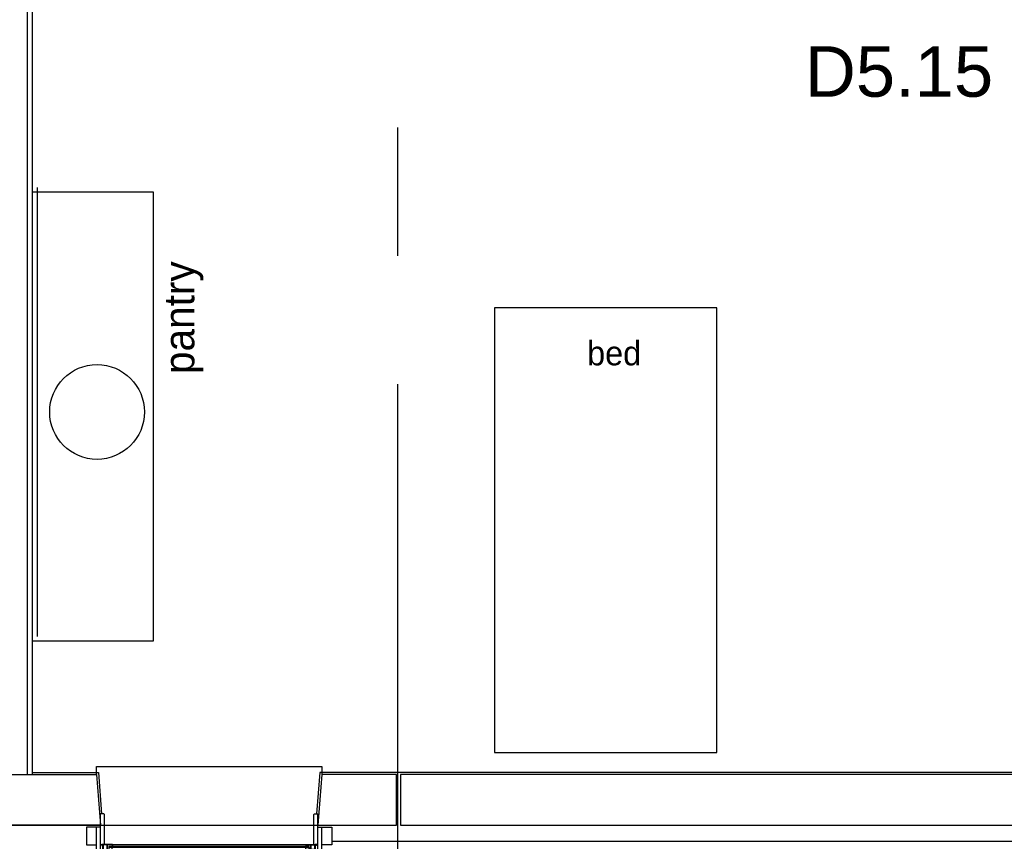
# Model space of a CAD drawing. Header units: millimetres. Extents: x -3528 to 120637, y -25886 to 25397.
# Tile 7 of 23: x 106875 to 111748, y -20490 to -16425. Entities that reach past the tile are written whole.
import ezdxf
from ezdxf.enums import TextEntityAlignment as Align

# ---------------------------------------------------------------- set-up
doc = ezdxf.new("R2010")
doc.units = ezdxf.units.MM
doc.header["$LTSCALE"] = 100
doc.header["$MEASUREMENT"] = 0
doc.linetypes.add('CENTER', pattern=[50.8, 31.75, -6.35, 6.35, -6.35])
doc.layers.get('0').update_dxf_attribs({"linetype": 'CONTINUOUS'})
for name, color, linetype in [('AL21----_BUITENWAND', 3, 'CONTINUOUS'), ('AL22----_BINNENWAND', 2, 'CONTINUOUS'), ('AL31----_BUITENKOZIJN', 1, 'CONTINUOUS'), ('AL42----_PLEISTERWERK', 8, 'CONTINUOUS'), ('AL42----_TEGELWERK', 8, 'CONTINUOUS'), ('AL72----_GEBRUIKERSVOORZIENINGEN', 1, 'CONTINUOUS'), ('AL73----_KEUKENINRICHTING', 1, 'CONTINUOUS'), ('BL$7----_STRAMIEN', 8, 'CONTINUOUS'), ('BL$8----_RUIMTENUMMER', 2, 'CONTINUOUS')]:
    doc.layers.add(name, color=color, linetype=linetype)
doc.styles.add('00_100', font='B-GBP.shx', dxfattribs={"height": 120})
doc.styles.add('02_100', font='B-GBP.shx', dxfattribs={"height": 250})
doc.styles.get("Standard").update_dxf_attribs({"font": 'arial.ttf'})

# ---------------------------------------------------------------- blocks, each defined once
blk = doc.blocks.new('PH31-002')
at = {"color": 0, "linetype": 'ByBlock', "lineweight": -2}
for p, q in [((20, -95), (20, 55.5)), ((37, 55.5), (20, 55.5)), ((40, 52.5), (37, 55.5)), ((40, -95), (40, 52.5)), ((1075, 52.5), (1078, 55.5)), ((1075, -95), (1075, 52.5)), ((1078, 55.5), (1095, 55.5)), ((1095, -95), (1095, 55.5)), ((0, -127.9), (0, -10)), ((17, -10), (0, -10)), ((20, -13), (17, -10)), ((20, -127.9), (20, -13)), ((1095, -13), (1098, -10)), ((1095, -127.9), (1095, -13)), ((1098, -10), (1115, -10)), ((1115, -127.9), (1115, -10)), ((20, -95), (32.3, -95)), ((32, -97), (29, -97)), ((29, -98), (29, -97)), ((72, -95), (1043, -95)), ((1095, -95), (1082.8, -95)), ((1083, -97), (1086, -97)), ((1086, -98), (1086, -97)), ((0, -127.9), (20, -127.9)), ((67, -140), (1048, -140)), ((1115, -127.9), (1095, -127.9))]:
    blk.add_line(p, q, dxfattribs=at)
for points in [[(0, -97.5), (0, -10), (-50, -10), (-50, -97.5)], [(1115, -97.5), (1115, -10), (1165, -10), (1165, -97.5)], [(37, -138), (37, -122), (35, -122), (35, -138)], [(49, -138), (49, -122), (51, -122), (51, -138)], [(61, -135), (1053.2, -135), (1053.2, -105), (61, -105)], [(77.7, -110), (61, -110), (61, -130), (77.7, -130)], [(1036.5, -110), (1053.2, -110), (1053.2, -130), (1036.5, -130)], [(1066, -138), (1066, -122), (1064, -122), (1064, -138)], [(1078, -138), (1078, -122), (1080, -122), (1080, -138)]]:
    blk.add_lwpolyline(points, close=True, dxfattribs=at)
for points in [[(27, -95), (27, -100)], [(79, -95), (27, -95)], [(32, -122), (32, -97)], [(52, -97), (34, -97)], [(34, -120), (34, -97)], [(52, -120), (52, -97)], [(77, -97), (54, -97)], [(54, -122), (54, -97)], [(77, -97), (77, -103)], [(79, -95), (79, -105)], [(1036, -95), (1036, -105)], [(1036, -95), (1088, -95)], [(1038, -97), (1061, -97)], [(1038, -97), (1038, -103)], [(1061, -122), (1061, -97)], [(1063, -120), (1063, -97)], [(1063, -97), (1081, -97)], [(1081, -120), (1081, -97)], [(1083, -122), (1083, -97)], [(1088, -95), (1088, -100)], [(7, -135), (10, -135), (10, -137), (9, -137)], [(7, -135), (7, -140)], [(7, -140), (79, -140)], [(9, -137), (9, -138)], [(9, -138), (32, -138)], [(27, -100), (30, -100), (30, -98), (29, -98)], [(32, -122), (32, -127)], [(32, -127), (35, -127), (35, -125), (34, -125)], [(32, -135), (35, -135), (35, -137), (34, -137)], [(32, -135), (32, -138)], [(34, -120), (52, -120)], [(34, -122), (52, -122)], [(34, -122), (34, -125)], [(34, -137), (34, -138)], [(34, -138), (52, -138)], [(54, -127), (51, -127), (51, -125), (52, -125)], [(54, -135), (51, -135), (51, -137), (52, -137)], [(52, -122), (52, -125)], [(52, -137), (52, -138)], [(54, -122), (54, -127)], [(54, -135), (54, -138)], [(54, -138), (77, -138)], [(79, -105), (76, -105), (76, -103), (77, -103)], [(79, -135), (76, -135), (76, -137), (77, -137)], [(77, -137), (77, -138)], [(1048.2, -110), (77.7, -110)], [(77.7, -130), (1048.2, -130)], [(79, -135), (79, -140)], [(1036, -105), (1039, -105), (1039, -103), (1038, -103)], [(1036, -135), (1039, -135), (1039, -137), (1038, -137)], [(1036, -135), (1036, -140)], [(1108, -140), (1036, -140)], [(1038, -137), (1038, -138)], [(1061, -138), (1038, -138)], [(1061, -122), (1061, -127)], [(1061, -127), (1064, -127), (1064, -125), (1063, -125)], [(1061, -135), (1064, -135), (1064, -137), (1063, -137)], [(1061, -135), (1061, -138)], [(1081, -120), (1063, -120)], [(1063, -122), (1063, -125)], [(1081, -122), (1063, -122)], [(1063, -137), (1063, -138)], [(1081, -138), (1063, -138)], [(1083, -127), (1080, -127), (1080, -125), (1081, -125)], [(1083, -135), (1080, -135), (1080, -137), (1081, -137)], [(1081, -122), (1081, -125)], [(1081, -137), (1081, -138)], [(1083, -122), (1083, -127)], [(1083, -135), (1083, -138)], [(1106, -138), (1083, -138)], [(1088, -100), (1085, -100), (1085, -98), (1086, -98)], [(1108, -135), (1105, -135), (1105, -137), (1106, -137)], [(1106, -137), (1106, -138)], [(1108, -135), (1108, -140)]]:
    blk.add_lwpolyline(points, dxfattribs=at)
at = {"color": 0, "linetype": 'ByBlock', "lineweight": -2, "style": '02_100', "flags": 8}
blk.add_attdef('MERK', text='', height=160, dxfattribs=at).set_placement((308.2, -387.3), align=Align.CENTER)

msp = doc.modelspace()

# ---------------------------------------------------------------- linework, layer by layer
at = {"layer": 'AL21----_BUITENWAND'}
for points in [[(107275, -20410.1), (106475, -20409.3), (106495, -20160.1), (107255, -20160.1)], [(108740, -20160.1), (108370, -20160.1), (108350, -20410.1), (108740, -20410.1)], [(108760, -20410.1), (115585, -20410.1), (115585, -20210.1), (114375, -20210.1), (114375, -20160.1), (108760, -20160.1)]]:
    msp.add_lwpolyline(points, close=True, dxfattribs=at)
msp.add_lwpolyline([(108420, -20490.1), (115665, -20490.1)], dxfattribs=at)
at = {"layer": 'AL22----_BINNENWAND'}
for p, q in [((106912.5, -13810.1), (106912.5, -20160.1)), ((106937.5, -13835.1), (106937.5, -20160.1))]:
    msp.add_line(p, q, dxfattribs=at)
at = {"layer": 'AL31----_BUITENKOZIJN'}
msp.add_lwpolyline([(107255, -20160.1), (107255, -20120.1), (108370, -20120.1), (108370, -20160.1)], dxfattribs=at)
at = {"layer": 'AL42----_PLEISTERWERK'}
for points in [[(106937.5, -20150.1), (107264.2, -20150.1), (107280.6, -20354.6)], [(108360.8, -20150.1), (108344.4, -20354.6)], [(114115, -20150.1), (108360.8, -20150.1)]]:
    msp.add_lwpolyline(points, dxfattribs=at)
at = {"layer": 'AL42----_TEGELWERK'}
msp.add_line((106963.9, -19476.2), (106963.9, -17255.8), dxfattribs=at)
at = {"layer": 'AL72----_GEBRUIKERSVOORZIENINGEN'}
msp.add_lwpolyline([(109225, -20050.1), (110325, -20050.1), (110325, -17850.1), (109225, -17850.1)], close=True, dxfattribs=at)
at = {"layer": 'AL73----_KEUKENINRICHTING'}
msp.add_lwpolyline([(106937.5, -19498.5), (107537.5, -19498.5), (107537.5, -17278.1), (106937.5, -17278.1)], close=True, dxfattribs=at)
msp.add_circle((107257.8, -18366), 234.4, dxfattribs=at)
at = {"layer": 'BL$7----_STRAMIEN', "linetype": 'CENTER'}
for p, q in [((108744.5, -13149.1), (108744.5, -24827)), ((90000, -20410.1), (119627.7, -20410.1))]:
    msp.add_line(p, q, dxfattribs=at)

# ---------------------------------------------------------------- block references
at = {"layer": 'AL31----_BUITENKOZIJN'}
msp.add_blockref('PH31-002', (107255.1, -20410.1), dxfattribs=at)

# ---------------------------------------------------------------- texts
at = {"layer": 'AL72----_GEBRUIKERSVOORZIENINGEN', "style": '00_100'}
msp.add_text('bed', height=120, dxfattribs=at).set_placement((109682.9, -18135.4))
at = {"layer": 'AL73----_KEUKENINRICHTING', "style": '00_100'}
msp.add_text('pantry', height=150, rotation=90, dxfattribs=at).set_placement((107739.3, -18178.4))
at = {"layer": 'BL$8----_RUIMTENUMMER'}
msp.add_text('D5.15', height=250, dxfattribs=at).set_placement((111226.5, -16681.6), align=Align.MIDDLE_CENTER)

doc.saveas('drawing.dxf')
